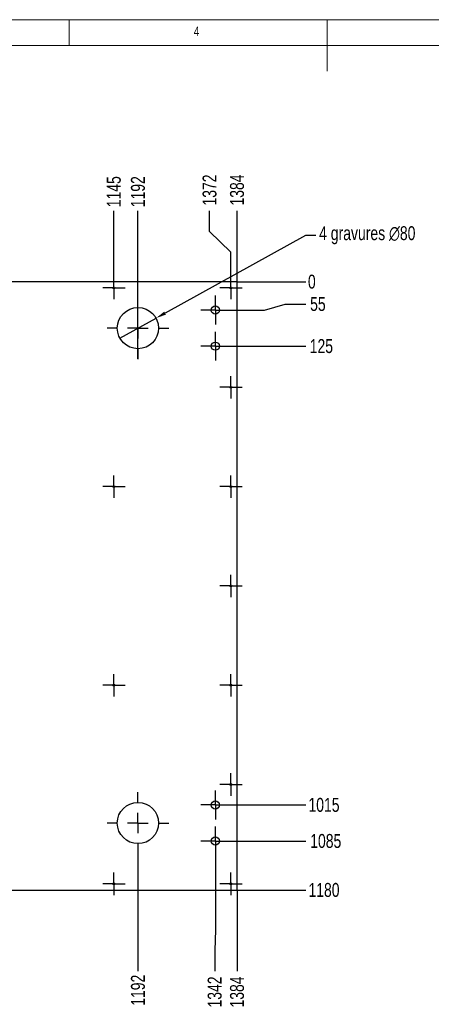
# Model space of a CAD drawing. Header units: millimetres. Extents: x 5 to 415, y 5 to 292.
# Tile 3 of 4: x 150 to 230, y 101 to 292. Entities that reach past the tile are written whole.
import ezdxf

# ---------------------------------------------------------------- set-up
doc = ezdxf.new("R2010")
doc.units = ezdxf.units.MM
doc.header["$PDSIZE"] = -1
doc.linetypes.add('CENTERX2', pattern=[20.32, 12.7, -2.54, 2.54, -2.54])
for name, color, linetype in [('COTES', 1, 'Continuous'), ('GRAVURES', 9, 'Continuous'), ('NOTES', 6, 'Continuous'), ('TRAIT-MIXTES', 3, 'CENTERX2')]:
    doc.layers.add(name, color=color, linetype=linetype)
doc.layers.add('TRAIT-FORT', color=4, linetype='Continuous', lineweight=25)
doc.styles.add('SLDTEXTSTYLE0', font='TXT', dxfattribs={"width": 0.75})
doc.dimstyles.new('SLDDIMSTYLE0', dxfattribs={"dimtxt": 2.7, "dimasz": 0.333333, "dimexe": 0, "dimexo": 0.0625, "dimgap": 0.675, "dimtad": 0, "dimtih": 1, "dimtoh": 1, "dimdec": 0, "dimlfac": 10, "dimrnd": 1e-09, "dimdsep": 46, "dimtxsty": 'SLDTEXTSTYLE0', "dimblk1": 'ORIGIN', "dimblk2": 'ORIGIN', "dimsah": 1, "dimcen": 0.09, "dimadec": 0, "dimazin": 2, "dimtfac": 1, "dimtdec": 0, "dimtofl": 0, "dimtmove": 0, "dimatfit": 3, "dimldrblk": 'ORIGIN', "dimfxl": 1, "dimfrac": 2, "dimtolj": 1, "dimtzin": 12, "dimarcsym": 0})
doc.dimstyles.new('SLDDIMSTYLE1', dxfattribs={"dimtxt": 2.7, "dimasz": 2, "dimexe": 0, "dimexo": 0.0625, "dimgap": 0.675, "dimtad": 0, "dimtih": 1, "dimtoh": 1, "dimdec": 0, "dimlfac": 10, "dimrnd": 1e-09, "dimzin": 12, "dimdsep": 46, "dimtxsty": 'SLDTEXTSTYLE0', "dimsah": 1, "dimcen": 0.09, "dimadec": 0, "dimazin": 3, "dimtfac": 1, "dimtdec": 0, "dimtofl": 0, "dimtmove": 0, "dimatfit": 3, "dimfxl": 1, "dimfrac": 2, "dimtolj": 1, "dimtzin": 12, "dimarcsym": 0})
doc.dimstyles.new('SLDDIMSTYLE2', dxfattribs={"dimtxt": 2.7, "dimasz": 2, "dimexe": 0, "dimexo": 0.0625, "dimgap": 0.675, "dimtad": 0, "dimtih": 1, "dimtoh": 1, "dimdec": 0, "dimlfac": 10, "dimrnd": 1e-09, "dimzin": 12, "dimdsep": 46, "dimtxsty": 'SLDTEXTSTYLE0', "dimblk1": 'NONE', "dimsah": 1, "dimcen": 0, "dimadec": 0, "dimazin": 3, "dimtfac": 1, "dimtdec": 0, "dimtmove": 0, "dimatfit": 3, "dimldrblk": 'NONE', "dimfxl": 1, "dimfrac": 2, "dimtolj": 1, "dimtzin": 12, "dimarcsym": 0})

# ---------------------------------------------------------------- blocks, each defined once
blk = doc.blocks.new('_D_7')
at = {"layer": 'COTES', "color": 0, "lineweight": -2, "transparency": 16777216}
blk.add_line((168.67, 242.2), (168.67, 254.91), dxfattribs=at)
at = {"layer": 'Defpoints', "color": 0, "transparency": 16777216}
for p in [(168.67, 254.91), (54.14, 241.17), (168.67, 242.14)]:
    blk.add_point(p, dxfattribs=at)
at = {"layer": 'COTES', "color": 0, "transparency": 16777216, "insert": (168.67, 258.63), "char_height": 2.7, "attachment_point": 5, "rotation": 90, "style": 'SLDTEXTSTYLE0'}
blk.add_mtext('\\A1;1145', dxfattribs=at)
blk = doc.blocks.new('_D_8')
at = {"layer": 'COTES', "color": 0, "lineweight": -2, "transparency": 16777216}
blk.add_line((173.34, 226.23), (173.34, 254.91), dxfattribs=at)
at = {"layer": 'Defpoints', "color": 0, "transparency": 16777216}
for p in [(173.34, 254.91), (54.14, 241.17), (173.34, 226.17)]:
    blk.add_point(p, dxfattribs=at)
at = {"layer": 'COTES', "color": 0, "transparency": 16777216, "insert": (173.34, 258.63), "char_height": 2.7, "attachment_point": 5, "rotation": 90, "style": 'SLDTEXTSTYLE0'}
blk.add_mtext('\\A1;1192', dxfattribs=at)
blk = doc.blocks.new('_D_9')
at = {"layer": 'COTES', "color": 0, "lineweight": -2, "transparency": 16777216}
for p, q in [((187.22, 250.91), (187.22, 254.91)), ((191.34, 246.91), (187.22, 250.91)), ((191.34, 242.2), (191.34, 246.91))]:
    blk.add_line(p, q, dxfattribs=at)
at = {"layer": 'Defpoints', "color": 0, "transparency": 16777216}
for p in [(187.22, 254.91), (54.14, 241.17), (191.34, 242.14)]:
    blk.add_point(p, dxfattribs=at)
at = {"layer": 'COTES', "color": 0, "transparency": 16777216, "insert": (187.22, 258.96), "char_height": 2.7, "attachment_point": 5, "rotation": 90, "style": 'SLDTEXTSTYLE0'}
blk.add_mtext('\\A1;1372', dxfattribs=at)
blk = doc.blocks.new('_D_10')
at = {"layer": 'COTES', "color": 0, "lineweight": -2, "transparency": 16777216}
blk.add_line((192.54, 241.23), (192.54, 254.91), dxfattribs=at)
at = {"layer": 'Defpoints', "color": 0, "transparency": 16777216}
for p in [(192.54, 254.91), (54.14, 241.17), (192.54, 241.17)]:
    blk.add_point(p, dxfattribs=at)
at = {"layer": 'COTES', "color": 0, "transparency": 16777216, "insert": (192.54, 258.96), "char_height": 2.7, "attachment_point": 5, "rotation": 90, "style": 'SLDTEXTSTYLE0'}
blk.add_mtext('\\A1;1384', dxfattribs=at)
blk = doc.blocks.new('_D_11')
at = {"layer": 'COTES', "color": 0, "lineweight": -2, "transparency": 16777216}
blk.add_line((192.48, 241.17), (38.14, 241.17), dxfattribs=at)
at = {"layer": 'Defpoints', "color": 0, "transparency": 16777216}
for p in [(38.14, 241.17), (192.54, 241.17), (192.54, 241.17)]:
    blk.add_point(p, dxfattribs=at)
at = {"layer": 'COTES', "color": 0, "transparency": 16777216, "insert": (36.96, 241.17), "char_height": 2.7, "attachment_point": 5, "style": 'SLDTEXTSTYLE0'}
blk.add_mtext('\\A1;0', dxfattribs=at)
blk = doc.blocks.new('_Origin')
at = {"color": 0, "linetype": 'ByBlock', "lineweight": -2}
blk.add_line((0, 0), (-1, 0), dxfattribs=at)
blk.add_circle((0, 0), 0.5, dxfattribs=at)
blk = doc.blocks.new('_D_12')
at = {"layer": 'COTES', "color": 0, "lineweight": -2, "transparency": 16777216}
for p, q in [((46.14, 239.97), (42.14, 236.51)), ((53.11, 239.97), (46.14, 239.97)), ((42.14, 236.51), (38.14, 236.51))]:
    blk.add_line(p, q, dxfattribs=at)
at = {"layer": 'Defpoints', "color": 0, "transparency": 16777216}
for p in [(192.54, 241.17), (53.17, 239.97), (38.14, 236.51)]:
    blk.add_point(p, dxfattribs=at)
at = {"layer": 'COTES', "color": 0, "transparency": 16777216, "insert": (36.11, 236.51), "char_height": 2.7, "attachment_point": 5, "style": 'SLDTEXTSTYLE0'}
blk.add_mtext('\\A1;12', dxfattribs=at)
blk = doc.blocks.new('_D_13')
at = {"layer": 'COTES', "color": 0, "lineweight": -2, "transparency": 16777216}
blk.add_line((53.11, 220.7), (38.14, 220.7), dxfattribs=at)
at = {"layer": 'Defpoints', "color": 0, "transparency": 16777216}
for p in [(192.54, 241.17), (38.14, 220.7), (53.17, 220.7)]:
    blk.add_point(p, dxfattribs=at)
at = {"layer": 'COTES', "color": 0, "transparency": 16777216, "insert": (34.93, 220.7), "char_height": 2.7, "attachment_point": 5, "style": 'SLDTEXTSTYLE0'}
blk.add_mtext('\\A1;205', dxfattribs=at)
blk = doc.blocks.new('_D_14')
at = {"layer": 'COTES', "color": 0, "lineweight": -2, "transparency": 16777216}
blk.add_line((53.11, 201.44), (38.14, 201.44), dxfattribs=at)
at = {"layer": 'Defpoints', "color": 0, "transparency": 16777216}
for p in [(192.54, 241.17), (38.14, 201.44), (53.17, 201.44)]:
    blk.add_point(p, dxfattribs=at)
at = {"layer": 'COTES', "color": 0, "transparency": 16777216, "insert": (34.76, 201.44), "char_height": 2.7, "attachment_point": 5, "style": 'SLDTEXTSTYLE0'}
blk.add_mtext('\\A1;397', dxfattribs=at)
blk = doc.blocks.new('_D_15')
at = {"layer": 'COTES', "color": 0, "lineweight": -2, "transparency": 16777216}
blk.add_line((53.11, 182.17), (38.14, 182.17), dxfattribs=at)
at = {"layer": 'Defpoints', "color": 0, "transparency": 16777216}
for p in [(192.54, 241.17), (38.14, 182.17), (53.17, 182.17)]:
    blk.add_point(p, dxfattribs=at)
at = {"layer": 'COTES', "color": 0, "transparency": 16777216, "insert": (34.93, 182.17), "char_height": 2.7, "attachment_point": 5, "style": 'SLDTEXTSTYLE0'}
blk.add_mtext('\\A1;590', dxfattribs=at)
blk = doc.blocks.new('_D_16')
at = {"layer": 'COTES', "color": 0, "lineweight": -2, "transparency": 16777216}
blk.add_line((53.11, 162.9), (38.14, 162.9), dxfattribs=at)
at = {"layer": 'Defpoints', "color": 0, "transparency": 16777216}
for p in [(192.54, 241.17), (38.14, 162.9), (53.17, 162.9)]:
    blk.add_point(p, dxfattribs=at)
at = {"layer": 'COTES', "color": 0, "transparency": 16777216, "insert": (34.76, 162.9), "char_height": 2.7, "attachment_point": 5, "style": 'SLDTEXTSTYLE0'}
blk.add_mtext('\\A1;783', dxfattribs=at)
blk = doc.blocks.new('_D_17')
at = {"layer": 'COTES', "color": 0, "lineweight": -2, "transparency": 16777216}
blk.add_line((53.11, 143.64), (38.14, 143.64), dxfattribs=at)
at = {"layer": 'Defpoints', "color": 0, "transparency": 16777216}
for p in [(192.54, 241.17), (38.14, 143.64), (53.17, 143.64)]:
    blk.add_point(p, dxfattribs=at)
at = {"layer": 'COTES', "color": 0, "transparency": 16777216, "insert": (34.76, 143.64), "char_height": 2.7, "attachment_point": 5, "style": 'SLDTEXTSTYLE0'}
blk.add_mtext('\\A1;975', dxfattribs=at)
blk = doc.blocks.new('_D_18')
at = {"layer": 'COTES', "color": 0, "lineweight": -2, "transparency": 16777216}
for p, q in [((42.14, 127.68), (38.14, 127.68)), ((46.14, 124.37), (42.14, 127.68)), ((53.11, 124.37), (46.14, 124.37))]:
    blk.add_line(p, q, dxfattribs=at)
at = {"layer": 'Defpoints', "color": 0, "transparency": 16777216}
for p in [(192.54, 241.17), (38.14, 127.68), (53.17, 124.37)]:
    blk.add_point(p, dxfattribs=at)
at = {"layer": 'COTES', "color": 0, "transparency": 16777216, "insert": (34.43, 127.68), "char_height": 2.7, "attachment_point": 5, "style": 'SLDTEXTSTYLE0'}
blk.add_mtext('\\A1;1168', dxfattribs=at)
blk = doc.blocks.new('_D_19')
at = {"layer": 'COTES', "color": 0, "lineweight": -2, "transparency": 16777216}
blk.add_line((54.08, 123.17), (38.14, 123.17), dxfattribs=at)
at = {"layer": 'Defpoints', "color": 0, "transparency": 16777216}
for p in [(192.54, 241.17), (38.14, 123.17), (54.14, 123.17)]:
    blk.add_point(p, dxfattribs=at)
at = {"layer": 'COTES', "color": 0, "transparency": 16777216, "insert": (34.59, 123.17), "char_height": 2.7, "attachment_point": 5, "style": 'SLDTEXTSTYLE0'}
blk.add_mtext('\\A1;1180', dxfattribs=at)
blk = doc.blocks.new('_D_23')
at = {"layer": 'COTES', "color": 0, "lineweight": -2, "transparency": 16777216}
blk.add_line((173.34, 130.11), (173.34, 107.44), dxfattribs=at)
at = {"layer": 'Defpoints', "color": 0, "transparency": 16777216}
for p in [(173.34, 130.17), (54.14, 123.17), (173.34, 107.44)]:
    blk.add_point(p, dxfattribs=at)
at = {"layer": 'COTES', "color": 0, "transparency": 16777216, "insert": (173.34, 103.73), "char_height": 2.7, "attachment_point": 5, "rotation": 90, "style": 'SLDTEXTSTYLE0'}
blk.add_mtext('\\A1;1192', dxfattribs=at)
blk = doc.blocks.new('_D_24')
at = {"layer": 'COTES', "color": 0, "lineweight": -2, "transparency": 16777216}
for p, q in [((188.34, 129.81), (188.34, 115.44)), ((188.34, 115.44), (188.21, 111.44)), ((188.21, 111.44), (188.21, 107.44))]:
    blk.add_line(p, q, dxfattribs=at)
at = {"layer": 'Defpoints', "color": 0, "transparency": 16777216}
for p in [(188.34, 129.87), (54.14, 123.17), (188.21, 107.44)]:
    blk.add_point(p, dxfattribs=at)
at = {"layer": 'COTES', "color": 0, "transparency": 16777216, "insert": (188.21, 103.39), "char_height": 2.7, "attachment_point": 5, "rotation": 90, "style": 'SLDTEXTSTYLE0'}
blk.add_mtext('\\A1;1342', dxfattribs=at)
blk = doc.blocks.new('_D_25')
at = {"layer": 'COTES', "color": 0, "lineweight": -2, "transparency": 16777216}
blk.add_line((192.54, 123.11), (192.54, 107.44), dxfattribs=at)
at = {"layer": 'Defpoints', "color": 0, "transparency": 16777216}
for p in [(54.14, 123.17), (192.54, 123.17), (192.54, 107.44)]:
    blk.add_point(p, dxfattribs=at)
at = {"layer": 'COTES', "color": 0, "transparency": 16777216, "insert": (192.54, 103.39), "char_height": 2.7, "attachment_point": 5, "rotation": 90, "style": 'SLDTEXTSTYLE0'}
blk.add_mtext('\\A1;1384', dxfattribs=at)
blk = doc.blocks.new('_D_26')
at = {"layer": 'COTES', "color": 0, "lineweight": -2, "transparency": 16777216}
blk.add_line((192.6, 241.17), (205.84, 241.17), dxfattribs=at)
at = {"layer": 'Defpoints', "color": 0, "transparency": 16777216}
for p in [(192.54, 241.17), (192.54, 241.17), (205.84, 241.17)]:
    blk.add_point(p, dxfattribs=at)
at = {"layer": 'COTES', "color": 0, "transparency": 16777216, "insert": (207.02, 241.17), "char_height": 2.7, "attachment_point": 5, "style": 'SLDTEXTSTYLE0'}
blk.add_mtext('\\A1;0', dxfattribs=at)
blk = doc.blocks.new('_D_27')
at = {"layer": 'COTES', "color": 0, "lineweight": -2, "transparency": 16777216}
for p, q in [((197.84, 235.67), (201.84, 236.84)), ((201.84, 236.84), (205.84, 236.84)), ((191.2, 235.67), (197.84, 235.67))]:
    blk.add_line(p, q, dxfattribs=at)
at = {"layer": 'Defpoints', "color": 0, "transparency": 16777216}
for p in [(192.54, 241.17), (205.84, 236.84), (191.14, 235.67)]:
    blk.add_point(p, dxfattribs=at)
at = {"layer": 'COTES', "color": 0, "transparency": 16777216, "insert": (208.2, 236.84), "char_height": 2.7, "attachment_point": 5, "style": 'SLDTEXTSTYLE0'}
blk.add_mtext('\\A1;55', dxfattribs=at)
blk = doc.blocks.new('_D_28')
at = {"layer": 'COTES', "color": 0, "lineweight": -2, "transparency": 16777216}
blk.add_line((191.2, 228.67), (205.84, 228.67), dxfattribs=at)
at = {"layer": 'Defpoints', "color": 0, "transparency": 16777216}
for p in [(192.54, 241.17), (191.14, 228.67), (205.84, 228.67)]:
    blk.add_point(p, dxfattribs=at)
at = {"layer": 'COTES', "color": 0, "transparency": 16777216, "insert": (208.87, 228.67), "char_height": 2.7, "attachment_point": 5, "style": 'SLDTEXTSTYLE0'}
blk.add_mtext('\\A1;125', dxfattribs=at)
blk = doc.blocks.new('_D_29')
at = {"layer": 'COTES', "color": 0, "lineweight": -2, "transparency": 16777216}
blk.add_line((191.2, 139.67), (205.84, 139.67), dxfattribs=at)
at = {"layer": 'Defpoints', "color": 0, "transparency": 16777216}
for p in [(192.54, 241.17), (191.14, 139.67), (205.84, 139.67)]:
    blk.add_point(p, dxfattribs=at)
at = {"layer": 'COTES', "color": 0, "transparency": 16777216, "insert": (209.38, 139.67), "char_height": 2.7, "attachment_point": 5, "style": 'SLDTEXTSTYLE0'}
blk.add_mtext('\\A1;1015', dxfattribs=at)
blk = doc.blocks.new('_D_30')
at = {"layer": 'COTES', "color": 0, "lineweight": -2, "transparency": 16777216}
blk.add_line((191.2, 132.67), (205.84, 132.67), dxfattribs=at)
at = {"layer": 'Defpoints', "color": 0, "transparency": 16777216}
for p in [(192.54, 241.17), (191.14, 132.67), (205.84, 132.67)]:
    blk.add_point(p, dxfattribs=at)
at = {"layer": 'COTES', "color": 0, "transparency": 16777216, "insert": (209.72, 132.67), "char_height": 2.7, "attachment_point": 5, "style": 'SLDTEXTSTYLE0'}
blk.add_mtext('\\A1;1085', dxfattribs=at)
blk = doc.blocks.new('_D_31')
at = {"layer": 'COTES', "color": 0, "lineweight": -2, "transparency": 16777216}
blk.add_line((192.6, 123.17), (205.84, 123.17), dxfattribs=at)
at = {"layer": 'Defpoints', "color": 0, "transparency": 16777216}
for p in [(192.54, 241.17), (192.54, 123.17), (205.84, 123.17)]:
    blk.add_point(p, dxfattribs=at)
at = {"layer": 'COTES', "color": 0, "transparency": 16777216, "insert": (209.38, 123.17), "char_height": 2.7, "attachment_point": 5, "style": 'SLDTEXTSTYLE0'}
blk.add_mtext('\\A1;1180', dxfattribs=at)
blk = doc.blocks.new('_D_32')
at = {"layer": 'COTES', "color": 0, "lineweight": -2, "transparency": 16777216}
for p, q in [((205.77, 250.14), (178.59, 235.08)), ((207.77, 250.14), (205.77, 250.14)), ((169.84, 230.23), (176.84, 234.11))]:
    blk.add_line(p, q, dxfattribs=at)
at = {"layer": 'COTES', "color": 0, "transparency": 16777216}
blk.add_solid([(178.42, 235.37), (178.75, 234.79), (176.84, 234.11)], dxfattribs=at)
at = {"layer": 'Defpoints', "color": 0, "transparency": 16777216}
for p in [(176.84, 234.11), (169.84, 230.23)]:
    blk.add_point(p, dxfattribs=at)
at = {"layer": 'COTES', "color": 0, "transparency": 16777216, "insert": (208.44, 251.94), "char_height": 2.7, "attachment_point": 1, "style": 'SLDTEXTSTYLE0'}
blk.add_mtext('\\A1;4 gravures ∅80', dxfattribs=at)
blk = doc.blocks.new('_None')
blk = doc.blocks.new('SW_CENTERMARKSYMBOL_8')
at = {"layer": 'TRAIT-MIXTES', "color": 0}
for p, q in [((0, 2), (0, 2.17)), ((0, 0), (0, 2)), ((-2, 0), (-2.17, 0)), ((0, 0), (-2, 0)), ((0, 0), (0, -2)), ((0, 0), (2, 0)), ((2, 0), (2.17, 0)), ((0, -2), (0, -2.17))]:
    blk.add_line(p, q, dxfattribs=at)
blk = doc.blocks.new('SW_CENTERMARKSYMBOL_9')
at = {"layer": 'TRAIT-MIXTES', "color": 0}
for p, q in [((0, 2), (0, 2.17)), ((0, 0), (0, 2)), ((-2, 0), (-2.17, 0)), ((0, 0), (-2, 0)), ((0, 0), (0, -2)), ((0, 0), (2, 0)), ((2, 0), (2.17, 0)), ((0, -2), (0, -2.17))]:
    blk.add_line(p, q, dxfattribs=at)
blk = doc.blocks.new('SW_CENTERMARKSYMBOL_10')
at = {"layer": 'TRAIT-MIXTES', "color": 0}
for p, q in [((0, 2), (0, 2.17)), ((0, 0), (0, 2)), ((-2, 0), (-2.17, 0)), ((0, 0), (-2, 0)), ((0, 0), (0, -2)), ((0, 0), (2, 0)), ((2, 0), (2.17, 0)), ((0, -2), (0, -2.17))]:
    blk.add_line(p, q, dxfattribs=at)
blk = doc.blocks.new('SW_CENTERMARKSYMBOL_11')
at = {"layer": 'TRAIT-MIXTES', "color": 0}
for p, q in [((0, 2), (0, 2.17)), ((0, 0), (0, 2)), ((-2, 0), (-2.17, 0)), ((0, 0), (-2, 0)), ((0, 0), (0, -2)), ((0, 0), (2, 0)), ((2, 0), (2.17, 0)), ((0, -2), (0, -2.17))]:
    blk.add_line(p, q, dxfattribs=at)
blk = doc.blocks.new('SW_CENTERMARKSYMBOL_12')
at = {"layer": 'TRAIT-MIXTES', "color": 0}
for p, q in [((0, 2), (0, 2.17)), ((0, 0), (0, 2)), ((-2, 0), (-2.17, 0)), ((0, 0), (-2, 0)), ((0, 0), (0, -2)), ((0, 0), (2, 0)), ((2, 0), (2.17, 0)), ((0, -2), (0, -2.17))]:
    blk.add_line(p, q, dxfattribs=at)
blk = doc.blocks.new('SW_CENTERMARKSYMBOL_13')
at = {"layer": 'TRAIT-MIXTES', "color": 0}
for p, q in [((0, 2), (0, 2.17)), ((0, 0), (0, 2)), ((-2, 0), (-2.17, 0)), ((0, 0), (-2, 0)), ((0, 0), (0, -2)), ((0, 0), (2, 0)), ((2, 0), (2.17, 0)), ((0, -2), (0, -2.17))]:
    blk.add_line(p, q, dxfattribs=at)
blk = doc.blocks.new('SW_CENTERMARKSYMBOL_14')
at = {"layer": 'TRAIT-MIXTES', "color": 0}
for p, q in [((0, 2), (0, 2.17)), ((0, 0), (0, 2)), ((-2, 0), (-2.17, 0)), ((0, 0), (-2, 0)), ((0, 0), (0, -2)), ((0, 0), (2, 0)), ((2, 0), (2.17, 0)), ((0, -2), (0, -2.17))]:
    blk.add_line(p, q, dxfattribs=at)
blk = doc.blocks.new('SW_CENTERMARKSYMBOL_30')
at = {"layer": 'TRAIT-MIXTES', "color": 0}
for p, q in [((0, 2), (0, 2.17)), ((0, 0), (0, 2)), ((-2, 0), (-2.17, 0)), ((0, 0), (-2, 0)), ((0, 0), (0, -2)), ((0, 0), (2, 0)), ((2, 0), (2.17, 0)), ((0, -2), (0, -2.17))]:
    blk.add_line(p, q, dxfattribs=at)
blk = doc.blocks.new('SW_CENTERMARKSYMBOL_31')
at = {"layer": 'TRAIT-MIXTES', "color": 0}
for p, q in [((0, 2), (0, 2.17)), ((0, 0), (0, 2)), ((-2, 0), (-2.17, 0)), ((0, 0), (-2, 0)), ((0, 0), (0, -2)), ((0, 0), (2, 0)), ((2, 0), (2.17, 0)), ((0, -2), (0, -2.17))]:
    blk.add_line(p, q, dxfattribs=at)
blk = doc.blocks.new('SW_CENTERMARKSYMBOL_32')
at = {"layer": 'TRAIT-MIXTES', "color": 0}
for p, q in [((0, 2), (0, 2.17)), ((0, 0), (0, 2)), ((-2, 0), (-2.17, 0)), ((0, 0), (-2, 0)), ((0, 0), (0, -2)), ((0, 0), (2, 0)), ((2, 0), (2.17, 0)), ((0, -2), (0, -2.17))]:
    blk.add_line(p, q, dxfattribs=at)
blk = doc.blocks.new('SW_CENTERMARKSYMBOL_33')
at = {"layer": 'TRAIT-MIXTES', "color": 0}
for p, q in [((0, 2), (0, 2.17)), ((0, 0), (0, 2)), ((-2, 0), (-2.17, 0)), ((0, 0), (-2, 0)), ((0, 0), (0, -2)), ((0, 0), (2, 0)), ((2, 0), (2.17, 0)), ((0, -2), (0, -2.17))]:
    blk.add_line(p, q, dxfattribs=at)
blk = doc.blocks.new('SW_CENTERMARKSYMBOL_34')
at = {"layer": 'TRAIT-MIXTES', "color": 0}
for p, q in [((0, 4), (0, 6)), ((0, 0), (0, 2)), ((-4, 0), (-6, 0)), ((0, 0), (-2, 0)), ((0, 0), (0, -2)), ((0, 0), (2, 0)), ((4, 0), (6, 0)), ((0, -4), (0, -6))]:
    blk.add_line(p, q, dxfattribs=at)
blk = doc.blocks.new('SW_CENTERMARKSYMBOL_39')
at = {"layer": 'TRAIT-MIXTES', "color": 0}
for p, q in [((0, 2), (0, 2.8)), ((0, 0), (0, 2)), ((-2, 0), (-2.8, 0)), ((0, 0), (-2, 0)), ((0, 0), (0, -2)), ((0, 0), (2, 0)), ((2, 0), (2.8, 0)), ((0, -2), (0, -2.8))]:
    blk.add_line(p, q, dxfattribs=at)
blk = doc.blocks.new('SW_CENTERMARKSYMBOL_40')
at = {"layer": 'TRAIT-MIXTES', "color": 0}
for p, q in [((0, 2), (0, 2.8)), ((0, 0), (0, 2)), ((-2, 0), (-2.8, 0)), ((0, 0), (-2, 0)), ((0, 0), (0, -2)), ((0, 0), (2, 0)), ((2, 0), (2.8, 0)), ((0, -2), (0, -2.8))]:
    blk.add_line(p, q, dxfattribs=at)
blk = doc.blocks.new('SW_CENTERMARKSYMBOL_41')
at = {"layer": 'TRAIT-MIXTES', "color": 0}
for p, q in [((0, 2), (0, 2.8)), ((0, 0), (0, 2)), ((-2, 0), (-2.8, 0)), ((0, 0), (-2, 0)), ((0, 0), (0, -2)), ((0, 0), (2, 0)), ((2, 0), (2.8, 0)), ((0, -2), (0, -2.8))]:
    blk.add_line(p, q, dxfattribs=at)
blk = doc.blocks.new('SW_CENTERMARKSYMBOL_42')
at = {"layer": 'TRAIT-MIXTES', "color": 0}
for p, q in [((0, 2), (0, 2.8)), ((0, 0), (0, 2)), ((-2, 0), (-2.8, 0)), ((0, 0), (-2, 0)), ((0, 0), (0, -2)), ((0, 0), (2, 0)), ((2, 0), (2.8, 0)), ((0, -2), (0, -2.8))]:
    blk.add_line(p, q, dxfattribs=at)
blk = doc.blocks.new('SW_CENTERMARKSYMBOL_43')
at = {"layer": 'TRAIT-MIXTES', "color": 0}
for p, q in [((0, 4), (0, 6)), ((0, 0), (0, 2)), ((-4, 0), (-6, 0)), ((0, 0), (-2, 0)), ((0, 0), (0, -2)), ((0, 0), (2, 0)), ((4, 0), (6, 0)), ((0, -4), (0, -6))]:
    blk.add_line(p, q, dxfattribs=at)

msp = doc.modelspace()

# ---------------------------------------------------------------- linework, layer by layer
at = {"lineweight": 18}
for p, q in [((415, 292), (5, 292)), ((160, 287), (160, 292)), ((210, 292), (210, 282)), ((410, 287), (10, 287))]:
    msp.add_line(p, q, dxfattribs=at)
at = {"layer": 'GRAVURES', "lineweight": 25}
for centre in [(173.338, 232.17), (173.338, 136.17)]:
    msp.add_circle(centre, 4, dxfattribs=at)
at = {"layer": 'TRAIT-FORT', "lineweight": 25}
for p, q in [((192.538, 241.17), (54.138, 241.17)), ((192.538, 123.17), (192.538, 241.17)), ((54.138, 123.17), (192.538, 123.17))]:
    msp.add_line(p, q, dxfattribs=at)
for centre, radius in [((168.671, 239.97), 0.17), ((191.338, 239.97), 0.17), ((188.338, 235.67), 0.8), ((188.338, 228.67), 0.8), ((191.338, 220.704), 0.17), ((168.671, 201.437), 0.17), ((191.338, 201.437), 0.17), ((191.338, 182.17), 0.17), ((168.671, 162.904), 0.17), ((191.338, 162.904), 0.17), ((191.338, 143.637), 0.17), ((188.338, 139.67), 0.8), ((188.338, 132.67), 0.8), ((168.671, 124.37), 0.17), ((191.338, 124.37), 0.17)]:
    msp.add_circle(centre, radius, dxfattribs=at)

# ---------------------------------------------------------------- block references
at = {"layer": 'TRAIT-MIXTES'}
for name, p in [('SW_CENTERMARKSYMBOL_33', (168.671, 239.97)), ('SW_CENTERMARKSYMBOL_30', (191.338, 239.97)), ('SW_CENTERMARKSYMBOL_34', (173.338, 232.17)), ('SW_CENTERMARKSYMBOL_42', (188.338, 235.67)), ('SW_CENTERMARKSYMBOL_41', (188.338, 228.67)), ('SW_CENTERMARKSYMBOL_8', (191.338, 220.704)), ('SW_CENTERMARKSYMBOL_32', (168.671, 201.437)), ('SW_CENTERMARKSYMBOL_9', (191.338, 201.437)), ('SW_CENTERMARKSYMBOL_10', (191.338, 182.17)), ('SW_CENTERMARKSYMBOL_31', (168.671, 162.904)), ('SW_CENTERMARKSYMBOL_11', (191.338, 162.904)), ('SW_CENTERMARKSYMBOL_12', (191.338, 143.637)), ('SW_CENTERMARKSYMBOL_43', (173.338, 136.17)), ('SW_CENTERMARKSYMBOL_40', (188.338, 139.67)), ('SW_CENTERMARKSYMBOL_39', (188.338, 132.67)), ('SW_CENTERMARKSYMBOL_14', (168.671, 124.37)), ('SW_CENTERMARKSYMBOL_13', (191.338, 124.37))]:
    msp.add_blockref(name, p, dxfattribs=at)

# ---------------------------------------------------------------- texts
at = {"layer": 'NOTES', "insert": (184.167, 290.668), "char_height": 1.852, "attachment_point": 1, "style": 'SLDTEXTSTYLE0'}
msp.add_mtext('4', dxfattribs=at)

# ---------------------------------------------------------------- dimensions: what is measured, and where the dimension line sits
at = {"layer": 'COTES'}
for feature_location, offset, dtype, origin, dimstyle, picture, middle in [((191.338, 242.14), (-4.113, 12.773), 1, (54.138, 241.17), 'SLDDIMSTYLE1', '_D_9', (187.225, 258.964)), ((192.538, 241.17), (0, 13.743), 1, (54.138, 241.17), 'SLDDIMSTYLE1', '_D_10', (192.538, 258.964)), ((168.671, 242.14), (0, 12.773), 1, (54.138, 241.17), 'SLDDIMSTYLE1', '_D_7', (168.671, 258.626)), ((173.338, 226.17), (0, 28.743), 1, (54.138, 241.17), 'SLDDIMSTYLE1', '_D_8', (173.338, 258.626)), ((192.53761007, 241.170192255), (-154.4, 0), 0, (192.53761007, 241.170192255), 'SLDDIMSTYLE0', '_D_11', (36.95636007, 241.170192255)), ((192.53761007, 241.170192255), (13.298634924, 0), 0, (192.53761007, 241.170192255), 'SLDDIMSTYLE0', '_D_26', (207.017494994, 241.170192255)), ((53.168, 124.37), (-15.03, 3.313), 0, (192.538, 241.17), 'SLDDIMSTYLE1', '_D_18', (34.425, 127.683)), ((54.138, 123.17), (-16, 0), 0, (192.538, 241.17), 'SLDDIMSTYLE1', '_D_19', (34.594, 123.17)), ((53.168, 201.437), (-15.03, 0), 0, (192.538, 241.17), 'SLDDIMSTYLE1', '_D_14', (34.763, 201.437)), ((53.168, 162.904), (-15.03, 0), 0, (192.538, 241.17), 'SLDDIMSTYLE1', '_D_16', (34.763, 162.904)), ((53.168, 143.637), (-15.03, 0), 0, (192.538, 241.17), 'SLDDIMSTYLE1', '_D_17', (34.763, 143.637)), ((53.168, 220.704), (-15.03, 0), 0, (192.538, 241.17), 'SLDDIMSTYLE1', '_D_13', (34.931, 220.704)), ((53.168, 182.17), (-15.03, 0), 0, (192.538, 241.17), 'SLDDIMSTYLE1', '_D_15', (34.931, 182.17)), ((53.168, 239.97), (-15.03, -3.464), 0, (192.538, 241.17), 'SLDDIMSTYLE1', '_D_12', (36.113, 236.506)), ((191.138, 235.67), (14.699, 1.171), 0, (192.538, 241.17), 'SLDDIMSTYLE1', '_D_27', (208.199, 236.841)), ((191.138, 228.67), (14.699, 0), 0, (192.538, 241.17), 'SLDDIMSTYLE1', '_D_28', (208.874, 228.67)), ((191.138, 139.67), (14.699, 0), 0, (192.538, 241.17), 'SLDDIMSTYLE1', '_D_29', (209.38, 139.67)), ((191.138, 132.67), (14.699, 0), 0, (192.538, 241.17), 'SLDDIMSTYLE1', '_D_30', (209.717, 132.67)), ((192.538, 123.17), (13.299, 0), 0, (192.538, 241.17), 'SLDDIMSTYLE1', '_D_31', (209.38, 123.17)), ((173.338, 130.17), (0, -22.729), 1, (54.138, 123.17), 'SLDDIMSTYLE1', '_D_23', (173.338, 103.728)), ((188.338, 129.87), (-0.129, -22.429), 1, (54.138, 123.17), 'SLDDIMSTYLE1', '_D_24', (188.208, 103.391)), ((192.538, 123.17), (0, -15.729), 1, (54.138, 123.17), 'SLDDIMSTYLE1', '_D_25', (192.538, 103.391))]:
    dim = msp.add_ordinate_dim(feature_location=feature_location, offset=offset, dtype=dtype, origin=origin, dimstyle=dimstyle, dxfattribs=at)
    dim.commit()
    dim.dimension.update_dxf_attribs({"geometry": picture, "text_midpoint": middle})
dim = msp.add_diameter_dim_2p(p1=(169.839, 230.231), p2=(176.836, 234.109), text='4 gravures <>', dimstyle='SLDDIMSTYLE2', dxfattribs=at)
dim.commit()
dim.dimension.update_dxf_attribs({"geometry": '_D_32', "text_midpoint": (222.109, 250.141), "dimtype": 163})

doc.saveas('drawing.dxf')
